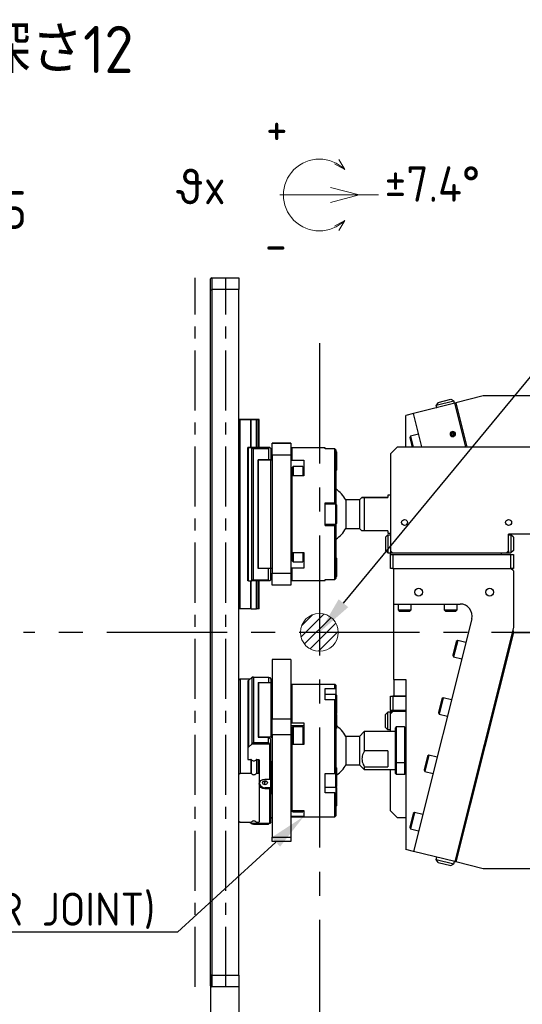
# Model space of a CAD drawing. Header units: millimetres. Extents: x 28 to 428, y 52 to 282.
# Tile 17 of 18: x 323 to 376, y 138 to 242. Entities that reach past the tile are written whole.
import ezdxf
from ezdxf import colors
from ezdxf.entities.mleader import LeaderData, LeaderLine
from ezdxf.math import Vec2, Vec3

# ---------------------------------------------------------------- set-up
doc = ezdxf.new("R2010")
doc.units = ezdxf.units.MM
doc.header["$PDSIZE"] = -1
doc.linetypes.add('CENTER', pattern=[10.16, 6.35, -1.27, 1.27, -1.27])
doc.linetypes.add('CENTERX2', pattern=[20.32, 12.7, -2.54, 2.54, -2.54])
doc.layers.add('AM_5', color=3, linetype='Continuous', lineweight=25)
doc.layers.add('SLD-0', color=7, linetype='Continuous')
doc.styles.add('ACISOTS', font='isocp.shx')
doc.styles.add('SLDTEXTSTYLE1', font='HGPGothicM.ttf', dxfattribs={"bigfont": 'bigfont'})
doc.styles.add('SLDTEXTSTYLE3', font='HGPGothicM.ttf')
doc.styles.get("Standard").update_dxf_attribs({"font": 'HGPGothicM.ttf'})
doc.dimstyles.new('ISO-25$0', dxfattribs={"dimtxt": 2.5, "dimasz": 2.5, "dimexe": 1.25, "dimexo": 0.625, "dimtad": 1, "dimlfac": 4, "dimtxsty": 'STANDARD', "dimcen": 2.5, "dimadec": 0, "dimazin": 0, "dimtfac": 1, "dimtmove": 0, "dimatfit": 3, "dimfxl": 1, "dimarcsym": 0})
doc.dimstyles.new('SLDDIMSTYLE1', dxfattribs={"dimtxt": 3.5, "dimasz": 3.5, "dimexe": 0, "dimexo": 0.0625, "dimgap": 0.875, "dimtad": 3, "dimdec": 3, "dimlfac": 4, "dimrnd": 1e-09, "dimzin": 12, "dimdsep": 46, "dimtxsty": 'SLDTEXTSTYLE3', "dimsah": 1, "dimcen": 0.09, "dimadec": 0, "dimazin": 3, "dimtfac": 1, "dimtdec": 3, "dimtmove": 0, "dimatfit": 0, "dimfxl": 1, "dimfrac": 2, "dimtolj": 1, "dimtzin": 12, "dimarcsym": 0})

# ---------------------------------------------------------------- blocks, each defined once
blk = doc.blocks.new('_D_6')
at = {"layer": 'Defpoints', "color": 0, "transparency": 16777216}
for p in [(342.85, 141.08), (345.85, 141.03), (342.85, 128.09)]:
    blk.add_point(p, dxfattribs=at)
at = {"layer": 'SLD-0', "color": 0, "lineweight": -2, "transparency": 16777216}
for p, q in [((342.85, 141.02), (342.85, 128.09)), ((345.85, 140.97), (345.85, 128.09)), ((339.35, 128.09), (329.86, 128.09)), ((345.85, 128.09), (342.85, 128.09)), ((349.35, 128.09), (352.85, 128.09))]:
    blk.add_line(p, q, dxfattribs=at)
at = {"layer": 'SLD-0', "color": 0, "transparency": 16777216}
for points in [[(339.35, 128.67), (339.35, 127.5), (342.85, 128.09)], [(349.35, 128.67), (349.35, 127.5), (345.85, 128.09)]]:
    blk.add_solid(points, dxfattribs=at)
at = {"layer": 'SLD-0', "color": 0, "transparency": 16777216, "insert": (332.85, 132.46), "char_height": 3.5, "attachment_point": 2, "style": 'SLDTEXTSTYLE3'}
blk.add_mtext('\\A1;12', dxfattribs=at)
blk = doc.blocks.new('SW_HATCH_9')
at = {"color": 0, "linetype": 'Continuous', "lineweight": 18}
for p, q in [((1.2, 0.08), (-1.21, -2.33)), ((0, 0), (-1.13, -1.13)), ((1.96, -0.28), (-0.85, -3.09)), ((2.48, -0.89), (-0.24, -3.61)), ((2.73, -1.76), (0.63, -3.86))]:
    blk.add_line(p, q, dxfattribs=at)
blk = doc.blocks.new('*D105')
at = {"layer": 'AM_5', "color": 0, "lineweight": -2, "transparency": 16777216}
for p, q in [((392.85, 140.03), (392.85, 115.8)), ((342.85, 138.9), (342.85, 115.8)), ((346.15, 116.8), (389.55, 116.8))]:
    blk.add_line(p, q, dxfattribs=at)
at = {"layer": 'AM_5', "color": 0, "transparency": 16777216}
for points in [[(346.15, 117.35), (346.15, 116.24), (342.85, 116.8)], [(389.55, 117.35), (389.55, 116.24), (392.85, 116.8)]]:
    blk.add_solid(points, dxfattribs=at)
at = {"layer": 'Defpoints', "color": 0, "transparency": 16777216}
for p in [(392.85, 141.03), (342.85, 139.9), (392.85, 116.8)]:
    blk.add_point(p, dxfattribs=at)
at = {"layer": 'AM_5', "color": 0, "transparency": 16777216, "insert": (370.51, 120.07), "char_height": 3.5, "attachment_point": 5}
blk.add_mtext('200{\\Fisocp,extfont|c128;（原点）}', dxfattribs=at)

msp = doc.modelspace()

# ---------------------------------------------------------------- linework, layer by layer
at = {"color": 0, "lineweight": 15}
for p, q in [((357.03491, 226.21961), (356.40991, 227.30214)), ((357.03491, 226.21961), (355.95238, 226.84461)), ((358.53869, 223.53588), (355.52017, 224.34469)), ((360.60119, 223.53588), (350.16369, 223.53588)), ((358.53869, 223.53588), (355.52017, 222.72707)), ((357.03491, 220.85216), (355.95238, 220.22716)), ((357.03491, 220.85216), (356.40991, 219.76962))]:
    msp.add_line(p, q, dxfattribs=at)
at = {"color": 7, "linetype": 'CENTER'}
for p, q in [((341.22619, 139.77791), (341.22619, 214.77791)), ((344.47619, 139.77791), (344.47619, 214.77791))]:
    msp.add_line(p, q, dxfattribs=at)
at = {"color": 7, "linetype": 'Continuous'}
for p, q in [((342.97619, 214.77791), (342.85119, 214.65291)), ((342.85119, 213.47614), (342.85119, 214.65291)), ((342.97619, 214.77791), (342.97619, 213.52791)), ((342.97619, 214.77791), (345.85119, 214.77791)), ((345.85119, 214.77791), (345.85119, 213.52791)), ((342.85119, 213.47614), (342.97619, 213.52791)), ((342.97619, 213.52791), (342.97619, 141.02791)), ((345.85119, 213.52791), (342.97619, 213.52791)), ((345.85119, 141.02791), (345.85119, 213.52791)), ((342.85119, 141.07969), (342.85119, 213.47614)), ((371.64855, 202.27791), (368.78406, 201.56179)), ((377.72619, 202.27791), (371.64855, 202.27791)), ((368.66369, 201.52791), (364.29805, 200.4365)), ((366.89229, 201.60424), (366.71039, 201.30107)), ((366.71039, 201.30107), (366.71395, 201.30196)), ((366.71128, 201.2975), (366.71039, 201.30107)), ((366.71128, 201.2975), (368.55455, 201.75832)), ((366.89318, 201.60067), (366.71128, 201.2975)), ((366.77191, 201.05497), (366.71128, 201.2975)), ((366.72251, 201.04641), (366.77102, 201.05853)), ((366.72251, 201.04641), (366.7234, 201.04284)), ((366.89229, 201.60424), (368.25049, 201.94379)), ((366.89318, 201.60067), (368.25138, 201.94022)), ((368.25049, 201.94379), (368.55366, 201.76189)), ((368.25138, 201.94022), (368.55455, 201.75832)), ((368.55009, 201.76099), (368.55366, 201.76189)), ((368.55455, 201.75832), (368.55366, 201.76189)), ((368.61518, 201.51579), (368.55455, 201.75832)), ((368.61429, 201.51935), (368.6628, 201.53148)), ((368.6628, 201.53148), (368.78406, 201.56179)), ((368.6628, 201.53148), (368.66369, 201.52791)), ((369.81994, 196.90291), (368.66369, 201.52791)), ((368.78406, 201.56179), (369.94878, 196.90291)), ((364.29805, 200.4365), (363.47619, 200.23104)), ((363.47619, 196.90291), (363.47619, 200.23104)), ((365.18144, 196.90291), (364.29805, 200.4365)), ((345.97619, 199.77791), (345.85119, 199.77791)), ((345.85119, 199.77791), (345.97619, 199.77791)), ((347.12308, 199.77791), (345.97619, 199.77791)), ((345.97619, 199.77791), (347.12308, 199.77791)), ((345.97619, 179.77791), (345.97619, 199.77791)), ((347.15555, 199.77791), (347.12308, 199.77791)), ((347.12308, 199.77791), (347.15555, 199.77791)), ((347.12308, 196.84041), (347.12308, 199.77791)), ((347.15555, 199.77791), (347.69682, 199.77791)), ((347.69682, 199.77791), (347.15555, 199.77791)), ((347.15555, 196.84041), (347.15555, 199.77791)), ((347.72929, 199.77791), (347.69682, 199.77791)), ((347.69682, 199.77791), (347.72929, 199.77791)), ((347.69682, 196.84041), (347.69682, 199.77791)), ((347.90119, 199.77791), (347.72929, 199.77791)), ((347.72929, 199.77791), (347.90119, 199.77791)), ((347.72929, 196.84041), (347.72929, 199.77791)), ((347.90119, 199.77791), (347.97619, 199.77791)), ((347.97619, 199.77791), (347.90119, 199.77791)), ((347.90119, 196.84041), (347.90119, 199.77791)), ((347.97619, 199.77791), (347.97619, 199.77791)), ((347.97619, 196.84041), (347.97619, 199.77791)), ((363.99488, 198.04146), (363.90393, 197.88988)), ((363.90393, 197.88988), (364.08583, 197.16227)), ((364.84375, 198.25368), (363.99488, 198.04146)), ((363.99488, 198.04146), (364.2071, 197.19259)), ((368.45147, 198.44132), (368.45147, 198.41618)), ((368.45147, 198.41618), (368.45147, 198.25368)), ((368.45147, 198.25368), (368.45147, 198.09118)), ((346.84941, 196.84041), (346.77619, 196.84041)), ((346.77619, 196.84041), (346.77619, 196.84041)), ((347.12308, 196.84041), (346.77619, 196.84041)), ((346.77619, 182.71541), (346.77619, 196.84041)), ((346.84941, 182.71541), (346.84941, 196.84041)), ((346.84941, 196.84041), (347.20119, 196.84041)), ((347.15555, 196.84041), (347.12308, 196.84041)), ((347.15555, 196.84041), (347.69682, 196.84041)), ((347.22796, 196.81364), (347.20119, 196.84041)), ((349.07619, 196.84041), (347.20119, 196.84041)), ((347.72929, 196.84041), (347.69682, 196.84041)), ((347.90119, 196.84041), (347.72929, 196.84041)), ((347.97619, 196.84041), (347.90119, 196.84041)), ((349.07619, 196.84041), (347.97619, 196.84041)), ((348.60119, 196.84041), (349.10119, 196.84041)), ((349.10119, 196.84041), (348.60119, 196.84041)), ((349.07619, 196.84041), (348.97619, 196.74041)), ((349.10119, 196.84041), (349.07619, 196.84041)), ((349.07619, 196.84041), (349.10119, 196.84041)), ((349.22619, 196.71541), (349.10119, 196.84041)), ((349.10119, 196.84041), (349.10119, 196.84041)), ((349.10119, 196.84041), (349.10119, 196.84041)), ((349.10119, 196.84041), (349.22619, 196.71541)), ((349.35119, 196.02791), (349.35119, 197.27791)), ((349.35119, 197.27791), (351.35119, 197.27791)), ((351.35119, 197.27791), (349.35119, 197.27791)), ((349.35119, 197.27791), (349.35119, 197.27791)), ((351.35119, 197.27791), (351.35119, 196.02791)), ((351.35119, 197.27791), (351.35119, 197.27791)), ((362.60119, 196.90291), (361.85119, 196.15291)), ((362.60119, 196.90291), (385.35119, 196.90291)), ((364.08583, 197.16227), (364.15067, 196.90291)), ((364.2071, 197.19259), (364.27951, 196.90291)), ((347.22796, 182.74219), (347.22796, 196.81364)), ((347.40474, 196.74041), (348.97619, 196.74041)), ((347.40474, 182.81541), (347.40474, 196.74041)), ((348.97619, 196.74041), (348.97619, 195.51541)), ((349.22619, 196.71541), (349.22619, 195.51541)), ((349.22619, 196.71541), (349.22619, 196.71541)), ((351.35119, 196.02791), (349.35119, 196.02791)), ((349.35119, 196.02791), (349.35119, 183.52791)), ((351.45119, 196.77791), (351.35119, 196.67791)), ((351.35119, 196.02791), (351.35119, 183.52791)), ((354.95119, 196.77791), (351.45119, 196.77791)), ((351.45119, 196.77791), (351.45119, 195.49561)), ((354.95119, 196.67645), (354.95119, 196.77791)), ((356.00119, 196.67645), (354.95119, 196.67645)), ((356.00119, 190.96541), (356.00119, 196.67645)), ((356.00119, 196.67645), (356.10119, 196.57496)), ((356.10119, 196.57496), (356.10119, 190.96541)), ((356.20119, 196.34041), (356.10119, 196.44041)), ((356.20119, 194.46541), (356.20119, 196.34041)), ((361.85119, 196.15291), (361.85119, 185.90291)), ((347.92619, 195.51541), (347.89619, 195.51541)), ((348.97619, 195.51541), (347.89619, 195.51541)), ((347.89619, 184.04041), (347.89619, 195.51541)), ((349.22619, 195.51541), (347.92619, 195.51541)), ((347.92619, 184.04041), (347.92619, 195.51541)), ((347.97619, 195.51541), (349.22619, 195.51541)), ((349.22619, 195.51541), (348.97619, 195.51541)), ((349.22619, 195.51541), (349.22619, 195.51541)), ((349.22619, 195.51541), (349.35119, 195.51541)), ((349.35119, 195.51541), (349.22619, 195.51541)), ((349.22619, 184.04041), (349.22619, 195.51541)), ((349.27619, 195.51541), (349.35119, 195.51541)), ((349.27619, 195.51541), (349.27619, 195.51541)), ((349.35119, 195.51541), (349.27619, 195.51541)), ((351.45119, 195.49561), (351.35119, 195.42384)), ((351.45119, 195.49561), (352.70119, 195.49561)), ((351.57619, 194.81789), (351.45119, 194.69289)), ((352.60119, 194.81789), (351.57619, 194.81789)), ((351.57619, 194.81789), (351.57619, 193.81623)), ((352.60119, 194.81789), (352.60119, 193.81623)), ((352.70119, 195.49561), (352.70119, 193.81623)), ((351.45119, 194.59508), (351.35119, 194.59508)), ((351.35119, 193.74446), (351.45119, 193.81623)), ((351.45119, 194.69289), (351.45119, 193.81623)), ((351.45119, 193.81623), (351.45119, 185.7396)), ((352.70119, 193.81623), (351.45119, 193.81623)), ((352.70119, 194.59508), (352.60119, 194.59508)), ((352.70119, 194.38039), (352.60119, 194.38039)), ((356.10119, 194.36541), (356.20119, 194.46541)), ((361.85119, 191.77791), (361.60118, 191.77791)), ((361.60118, 191.77791), (361.60118, 191.52791)), ((354.95119, 190.96541), (356.00119, 190.96541)), ((354.95119, 188.59041), (354.95119, 190.96541)), ((354.95119, 190.96541), (356.10119, 190.96541)), ((356.07619, 190.84041), (354.95119, 190.84041)), ((356.10119, 190.96541), (356.00119, 190.96541)), ((356.20119, 190.71541), (356.07619, 190.84041)), ((356.07619, 188.71541), (356.07619, 190.84041)), ((356.10119, 190.96541), (356.10119, 190.81541)), ((356.20119, 188.84041), (356.20119, 190.71541)), ((358.60118, 191.27791), (357.14951, 191.27791)), ((357.14951, 191.27791), (357.14951, 188.27791)), ((358.85118, 191.52791), (358.60118, 191.27791)), ((358.60118, 191.27791), (358.60118, 188.27791)), ((361.60118, 191.52791), (359.10118, 191.52791)), ((359.10118, 191.52791), (359.10118, 188.02791)), ((359.10118, 191.52791), (361.60118, 191.52791)), ((354.95119, 188.71541), (356.07619, 188.71541)), ((356.00119, 188.59041), (354.95119, 188.59041)), ((354.95119, 188.59041), (356.10119, 188.59041)), ((354.95119, 188.59041), (354.95119, 188.59041)), ((356.00119, 182.87937), (356.00119, 188.59041)), ((356.00119, 188.59041), (356.10119, 188.59041)), ((356.07619, 188.71541), (356.20119, 188.84041)), ((356.10119, 188.74041), (356.10119, 188.59041)), ((356.10119, 188.59041), (356.10119, 182.98087)), ((356.10119, 188.59041), (356.10119, 188.59041)), ((357.14951, 188.27791), (358.60118, 188.27791)), ((358.60118, 188.27791), (358.85118, 188.02791)), ((361.60118, 188.02791), (359.10118, 188.02791)), ((361.35119, 187.35291), (361.60119, 187.60291)), ((361.60118, 188.02791), (361.60118, 187.77791)), ((361.60118, 187.77791), (361.85119, 187.77791)), ((361.60119, 187.60291), (361.60119, 185.70291)), ((361.60119, 187.60291), (361.85119, 187.60291)), ((385.35119, 187.65291), (374.35119, 187.65291)), ((374.35119, 185.90291), (374.35119, 187.65291)), ((374.35119, 187.60291), (374.60119, 187.60291)), ((374.60119, 187.60291), (374.60119, 185.70291)), ((374.85119, 187.35291), (374.60119, 187.60291)), ((361.35119, 187.35291), (361.35119, 185.95291)), ((374.85119, 187.35291), (374.85119, 185.95291)), ((351.45119, 185.7396), (351.35119, 185.81136)), ((351.45119, 185.7396), (352.70119, 185.7396)), ((351.45119, 185.7396), (351.45119, 184.86294)), ((351.57619, 185.7396), (351.57619, 184.73794)), ((352.60119, 185.7396), (352.60119, 184.73794)), ((352.70119, 185.7396), (352.70119, 184.06022)), ((361.35119, 185.95291), (361.60119, 185.70291)), ((361.60119, 185.70291), (361.85119, 185.70291)), ((361.85119, 185.90291), (361.85119, 185.77791)), ((361.85119, 185.90291), (362.10119, 185.65291)), ((361.97619, 185.77791), (361.85119, 185.77791)), ((361.85119, 185.77791), (361.85119, 185.65291)), ((362.10119, 185.65291), (361.85119, 185.65291)), ((361.85119, 185.52791), (361.85119, 185.65291)), ((361.85119, 184.02791), (361.85119, 185.52791)), ((361.85119, 185.52791), (362.10119, 185.52791)), ((374.10119, 185.65291), (362.10119, 185.65291)), ((362.10119, 185.52791), (362.10119, 184.02791)), ((362.10119, 185.52791), (374.60119, 185.52791)), ((373.60119, 185.52791), (373.60119, 185.65291)), ((374.10119, 185.65291), (374.35119, 185.90291)), ((374.35119, 185.65291), (374.10119, 185.65291)), ((374.35119, 185.77791), (374.22619, 185.77791)), ((374.35119, 185.90291), (374.35119, 185.77791)), ((374.35119, 185.77791), (374.35119, 185.65291)), ((374.35119, 185.70291), (374.60119, 185.70291)), ((374.85119, 185.95291), (374.60119, 185.70291)), ((374.60119, 184.02791), (374.60119, 185.52791)), ((374.60119, 185.52791), (374.85119, 185.52791)), ((374.85119, 185.52791), (374.85119, 184.02791)), ((351.45119, 184.96075), (351.35119, 184.96075)), ((351.45119, 184.86294), (351.57619, 184.73794)), ((351.57619, 184.73794), (352.60119, 184.73794)), ((352.60119, 185.17544), (352.70119, 185.17544)), ((352.70119, 184.96075), (352.60119, 184.96075)), ((356.20119, 185.09041), (356.10119, 185.19041)), ((356.20119, 183.21541), (356.20119, 185.09041)), ((347.92619, 184.04041), (347.89619, 184.04041)), ((349.22619, 184.04041), (347.92619, 184.04041)), ((348.97619, 182.81541), (348.97619, 184.04041)), ((349.35119, 184.04041), (349.22619, 184.04041)), ((349.22619, 182.84041), (349.22619, 184.04041)), ((349.35119, 183.52791), (351.35119, 183.52791)), ((349.35119, 182.27791), (349.35119, 183.52791)), ((351.35119, 184.13199), (351.45119, 184.06022)), ((351.35119, 183.52791), (351.35119, 182.27791)), ((351.45119, 184.06022), (351.45119, 182.77791)), ((352.70119, 184.06022), (351.45119, 184.06022)), ((362.10119, 184.02791), (361.85119, 184.02791)), ((362.10119, 184.02791), (374.60119, 184.02791)), ((362.22619, 180.27791), (362.22619, 184.02791)), ((362.22619, 184.02791), (374.60119, 184.02791)), ((374.85119, 184.02791), (374.60119, 184.02791)), ((374.85119, 183.77791), (374.60119, 184.02791)), ((374.85119, 183.77791), (374.85119, 177.77791)), ((346.84941, 182.71541), (346.77619, 182.71541)), ((346.84941, 182.71541), (347.20119, 182.71541)), ((347.12308, 179.77791), (347.12308, 182.71541)), ((347.15555, 179.77791), (347.15555, 182.71541)), ((347.20119, 182.71541), (347.22796, 182.74219)), ((349.07619, 182.71541), (347.20119, 182.71541)), ((348.97619, 182.81541), (347.40474, 182.81541)), ((347.69682, 179.77791), (347.69682, 182.71541)), ((347.72929, 179.77791), (347.72929, 182.71541)), ((347.90119, 179.77791), (347.90119, 182.71541)), ((347.97619, 179.77791), (347.97619, 182.71541)), ((349.07619, 182.71541), (348.97619, 182.81541)), ((349.10119, 182.71541), (349.07619, 182.71541)), ((349.22619, 182.84041), (349.10119, 182.71541)), ((351.35119, 182.27791), (349.35119, 182.27791)), ((351.35119, 182.87791), (351.45119, 182.77791)), ((351.45119, 182.77791), (354.95119, 182.77791)), ((354.95119, 182.87937), (356.00119, 182.87937)), ((354.95119, 182.77791), (354.95119, 182.87937)), ((356.10119, 182.98087), (356.00119, 182.87937)), ((356.10119, 183.11541), (356.20119, 183.21541)), ((362.22619, 180.27791), (369.23672, 180.27791)), ((362.22619, 172.27791), (362.22619, 180.27791)), ((362.66369, 180.27791), (362.66369, 179.65291)), ((364.03869, 179.65291), (364.03869, 180.27791)), ((367.53869, 180.27791), (367.53869, 179.65291)), ((368.91369, 179.65291), (368.91369, 180.27791)), ((345.97619, 179.77791), (345.85119, 179.77791)), ((347.12308, 179.77791), (345.97619, 179.77791)), ((347.15555, 179.77791), (347.12308, 179.77791)), ((347.15555, 179.77791), (347.69682, 179.77791)), ((347.72929, 179.77791), (347.69682, 179.77791)), ((347.90119, 179.77791), (347.72929, 179.77791)), ((347.97619, 179.77791), (347.90119, 179.77791)), ((362.66369, 179.65291), (362.78869, 179.52791)), ((362.66369, 179.65291), (364.03869, 179.65291)), ((362.78869, 179.52791), (363.91369, 179.52791)), ((363.91369, 179.52791), (364.03869, 179.65291)), ((367.53869, 179.65291), (367.66369, 179.52791)), ((367.53869, 179.65291), (368.91369, 179.65291)), ((367.66369, 179.52791), (368.78869, 179.52791)), ((368.78869, 179.52791), (368.91369, 179.65291)), ((370.4494, 178.72474), (364.29805, 154.11932)), ((374.85119, 177.77791), (368.66369, 153.02791)), ((374.85503, 177.27791), (368.78406, 152.99403)), ((374.72619, 177.27791), (374.85503, 177.27791)), ((374.79061, 177.53561), (374.85503, 177.27791)), ((374.85503, 177.27791), (387.85119, 177.27791)), ((368.81527, 176.31133), (368.45147, 174.85612)), ((368.96686, 176.40228), (368.54242, 174.70453)), ((368.96686, 176.40228), (368.81527, 176.31133)), ((369.81573, 176.19007), (368.96686, 176.40228)), ((351.35119, 174.3981), (349.35119, 174.3981)), ((349.35119, 174.3981), (349.35119, 168.1481)), ((351.35119, 174.3981), (351.35119, 168.1481)), ((368.45147, 174.85612), (368.54242, 174.70453)), ((368.54242, 174.70453), (369.39129, 174.49232)), ((345.85119, 172.26774), (345.97619, 172.37599)), ((345.97619, 172.37599), (345.97619, 162.37599)), ((345.97619, 172.37599), (347.04715, 172.37599)), ((346.77619, 172.05165), (346.77619, 164.98914)), ((347.20119, 172.50939), (346.84941, 172.20474)), ((346.84941, 172.20474), (346.84941, 165.14224)), ((347.22796, 172.51919), (347.20119, 172.50939)), ((347.22796, 172.51919), (347.22796, 165.48346)), ((347.40474, 172.54599), (347.40474, 165.58349)), ((347.40474, 172.54599), (348.97619, 172.54599)), ((347.89619, 171.93349), (347.92619, 171.97679)), ((347.89619, 171.93349), (347.89619, 166.19599)), ((347.92619, 171.97679), (347.92619, 166.23929)), ((347.92619, 171.97679), (349.22619, 171.97679)), ((348.97619, 172.54599), (348.97619, 171.97679)), ((348.97619, 172.54599), (349.07619, 172.50939)), ((349.07619, 172.50939), (349.10119, 172.48774)), ((349.10119, 172.48774), (349.22619, 172.31698)), ((349.22619, 172.31698), (349.22619, 171.97679)), ((349.22619, 171.97679), (349.22619, 166.23929)), ((349.22619, 171.97679), (349.35119, 171.86854)), ((362.22619, 172.27791), (363.47619, 172.27791)), ((362.22619, 172.27791), (362.22619, 170.52791)), ((363.47619, 172.27791), (363.47619, 154.32479)), ((351.45119, 171.77791), (351.35119, 171.67791)), ((356.00119, 171.77791), (351.45119, 171.77791)), ((354.95119, 170.15847), (354.95119, 171.34597)), ((354.95119, 171.34597), (356.00119, 171.34597)), ((356.10119, 171.67791), (356.00119, 171.77791)), ((356.00119, 171.34597), (356.00119, 171.77791)), ((356.10119, 171.25808), (356.00119, 171.34597)), ((356.10119, 171.67791), (356.10119, 171.25808)), ((356.10119, 171.25808), (356.10119, 170.68681)), ((356.07619, 170.71181), (354.95119, 170.71181)), ((356.00119, 170.15847), (354.95119, 170.15847)), ((356.00119, 162.35705), (356.00119, 170.15847)), ((356.00119, 170.15847), (356.10119, 170.07058)), ((356.20119, 170.58681), (356.07619, 170.71181)), ((356.07619, 170.10174), (356.07619, 170.71181)), ((356.10119, 170.07058), (356.10119, 162.40779)), ((356.20119, 169.18056), (356.20119, 170.58681)), ((361.85119, 169.02791), (361.85119, 170.52791)), ((361.85119, 170.52791), (362.10119, 170.52791)), ((362.10119, 170.52791), (362.10119, 169.02791)), ((363.47619, 170.52791), (362.10119, 170.52791)), ((362.22619, 170.52791), (363.47619, 170.52791)), ((367.29942, 170.24794), (366.93562, 168.79273)), ((367.45101, 170.33889), (367.02657, 168.64114)), ((367.45101, 170.33889), (367.29942, 170.24794)), ((368.29988, 170.12667), (367.45101, 170.33889)), ((356.10119, 168.61181), (356.20119, 168.71181)), ((356.20119, 168.71181), (356.20119, 169.18056)), ((361.35119, 168.60291), (361.60119, 168.85291)), ((361.60119, 166.95291), (361.60119, 168.85291)), ((361.85119, 168.85291), (361.60119, 168.85291)), ((362.10119, 169.02791), (361.85119, 169.02791)), ((361.85119, 169.02791), (361.85119, 168.90291)), ((361.85119, 168.77791), (361.85119, 168.90291)), ((361.85119, 168.90291), (362.10119, 168.90291)), ((362.10119, 168.90291), (361.85119, 168.65291)), ((361.85119, 168.65291), (361.85119, 168.77791)), ((361.85119, 168.77791), (361.97619, 168.77791)), ((363.47619, 169.02791), (362.10119, 169.02791)), ((363.47619, 168.90291), (362.10119, 168.90291)), ((366.93562, 168.79273), (367.02657, 168.64114)), ((349.35119, 166.44057), (349.35119, 168.1481)), ((349.35119, 168.1481), (351.35119, 168.1481)), ((351.35119, 168.1481), (351.35119, 166.44057)), ((351.45119, 167.71042), (351.35119, 167.68415)), ((351.45119, 167.71042), (352.70119, 167.71042)), ((352.70119, 167.71042), (352.70119, 165.41635)), ((356.20119, 168.52791), (356.10924, 168.61986)), ((356.20119, 167.12166), (356.20119, 168.52791)), ((361.35119, 167.20291), (361.35119, 168.60291)), ((361.85119, 166.77791), (361.85119, 168.65291)), ((367.02657, 168.64114), (367.87545, 168.42893)), ((352.70119, 167.38081), (351.35119, 167.38081)), ((351.57619, 167.29627), (351.45119, 167.17127)), ((351.45119, 167.17127), (351.45119, 165.41635)), ((352.60119, 167.29627), (351.57619, 167.29627)), ((351.57619, 167.29627), (351.57619, 165.41635)), ((352.60119, 167.29627), (352.60119, 165.41635)), ((352.70119, 166.85877), (352.60119, 166.85877)), ((359.10119, 166.77791), (358.60119, 166.27791)), ((362.35119, 166.77791), (359.10119, 166.77791)), ((359.10119, 166.77791), (359.10119, 164.74144)), ((361.35119, 167.20291), (361.60119, 166.95291)), ((361.85119, 166.95291), (361.60119, 166.95291)), ((362.47619, 167.27791), (362.35119, 167.15291)), ((362.35119, 167.15291), (362.35119, 163.58411)), ((363.35119, 167.27791), (362.47619, 167.27791)), ((362.47619, 167.27791), (362.47619, 163.52128)), ((363.47619, 167.15291), (363.35119, 167.27791)), ((363.35119, 167.27791), (363.35119, 163.52128)), ((348.97619, 165.58349), (347.40474, 165.58349)), ((347.89619, 166.19599), (347.92619, 166.23929)), ((347.89619, 166.19599), (348.97619, 166.19599)), ((347.92619, 166.23929), (349.22619, 166.23929)), ((348.97619, 166.19599), (349.22619, 165.97948)), ((348.97619, 165.58349), (348.97619, 166.19599)), ((348.97619, 165.58349), (349.07619, 165.44689)), ((349.22619, 166.23929), (349.35119, 166.13104)), ((349.22619, 165.37948), (349.22619, 165.97948)), ((351.35119, 166.44057), (349.35119, 166.44057)), ((349.35119, 166.44057), (349.35119, 155.61525)), ((351.35119, 166.44057), (351.35119, 155.61525)), ((352.60119, 165.60877), (352.70119, 165.60877)), ((358.60119, 166.27791), (357.14951, 166.27791)), ((357.14951, 166.27791), (357.14951, 163.27791)), ((358.60119, 166.27791), (358.60119, 163.27791)), ((346.77619, 164.98914), (346.77619, 163.84474)), ((347.20119, 165.44689), (346.84941, 165.14224)), ((347.20119, 165.44689), (347.22796, 165.48346)), ((349.07619, 165.44689), (347.20119, 165.44689)), ((349.07619, 165.44689), (349.10119, 165.42523)), ((349.10119, 165.42523), (349.22619, 165.37948)), ((349.10119, 161.76628), (349.10119, 165.42523)), ((349.22619, 161.82878), (349.22619, 165.37948)), ((351.35119, 165.39008), (351.45119, 165.41635)), ((351.45119, 165.41635), (351.45119, 158.42178)), ((352.70119, 165.41635), (351.45119, 165.41635)), ((361.60119, 164.74144), (359.10119, 164.74144)), ((361.60119, 164.74144), (361.60119, 163.06439)), ((346.77619, 163.84474), (347.12308, 163.84474)), ((347.12308, 163.84474), (347.12308, 162.37599)), ((347.15555, 163.8285), (347.15555, 162.35975)), ((347.69682, 163.8285), (347.69682, 162.35975)), ((347.72929, 163.84474), (347.90119, 163.84474)), ((347.72929, 163.84474), (347.72929, 162.37599)), ((347.90119, 163.84474), (347.97619, 163.77979)), ((347.90119, 163.84474), (347.90119, 162.37599)), ((347.97619, 163.77979), (347.97619, 163.77478)), ((347.97619, 163.77979), (347.97619, 162.31104)), ((349.27619, 163.53296), (349.27619, 160.28537)), ((362.35119, 163.58411), (362.47619, 163.52128)), ((362.35119, 163.58411), (362.35119, 162.40291)), ((362.47619, 163.52128), (363.35119, 163.52128)), ((362.47619, 163.52128), (362.47619, 162.27791)), ((363.47619, 163.58411), (363.35119, 163.52128)), ((363.35119, 163.52128), (363.35119, 162.27791)), ((365.78358, 164.18455), (365.41977, 162.72934)), ((365.93516, 164.2755), (365.51072, 162.57775)), ((365.93516, 164.2755), (365.78358, 164.18455)), ((366.78404, 164.06328), (365.93516, 164.2755)), ((356.20119, 162.90291), (356.10119, 163.00291)), ((356.20119, 161.49666), (356.20119, 162.90291)), ((357.14951, 163.27791), (358.60119, 163.27791)), ((358.60119, 163.27791), (359.10119, 162.77791)), ((359.10119, 163.06439), (359.10119, 162.77791)), ((359.10119, 163.06439), (361.60119, 163.06439)), ((359.10119, 162.77791), (362.35119, 162.77791)), ((361.85119, 158.40291), (361.85119, 162.77791)), ((365.41977, 162.72934), (365.51072, 162.57775)), ((365.51072, 162.57775), (366.3596, 162.36553)), ((345.85119, 162.26774), (345.97619, 162.37599)), ((345.97619, 162.37599), (347.12308, 162.37599)), ((347.72929, 162.37599), (347.90119, 162.37599)), ((347.90119, 162.37599), (347.97619, 162.31104)), ((347.97619, 162.31104), (347.97619, 157.24479)), ((348.60119, 161.76628), (349.10119, 161.76628)), ((348.60119, 161.15516), (348.60119, 161.46766)), ((349.22619, 161.82878), (349.10119, 161.76628)), ((349.22619, 160.85205), (349.22619, 161.82878)), ((354.95119, 162.35705), (356.00119, 162.35705)), ((354.95119, 160.30024), (354.95119, 162.35705)), ((356.10119, 162.40779), (356.00119, 162.35705)), ((356.07619, 161.43416), (356.07619, 162.4039)), ((356.07619, 160.90291), (356.07619, 161.43416)), ((356.20119, 161.02791), (356.20119, 161.49666)), ((362.35119, 162.40291), (362.47619, 162.27791)), ((362.47619, 162.27791), (363.35119, 162.27791)), ((363.35119, 162.27791), (363.47619, 162.40291)), ((348.60119, 160.85205), (348.60119, 160.72705)), ((349.22619, 160.85205), (348.60119, 160.85205)), ((349.10119, 160.72705), (348.60119, 160.72705)), ((349.10119, 160.72705), (349.22619, 160.78955)), ((349.10119, 157.06809), (349.10119, 160.72705)), ((349.22619, 160.85205), (349.22619, 160.78955)), ((349.22619, 157.23884), (349.22619, 160.78955)), ((354.95119, 160.90291), (356.07619, 160.90291)), ((356.07619, 160.90291), (356.20119, 161.02791)), ((356.10119, 160.92791), (356.10119, 160.35098)), ((356.20119, 160.84402), (356.10924, 160.93597)), ((356.20119, 159.43777), (356.20119, 160.84402)), ((356.00119, 160.30024), (354.95119, 160.30024)), ((356.00119, 160.30024), (356.10119, 160.35098)), ((356.00119, 157.77791), (356.00119, 160.30024)), ((356.10119, 160.35098), (356.10119, 157.87791)), ((356.20119, 158.96902), (356.20119, 159.43777)), ((351.45119, 158.42178), (351.35119, 158.51982)), ((351.45119, 158.42178), (352.70119, 158.42178)), ((351.45119, 158.42178), (351.45119, 158.40708)), ((351.45119, 158.40708), (351.57619, 158.28208)), ((351.57619, 158.42178), (351.57619, 158.28208)), ((352.60119, 158.42178), (352.60119, 158.28208)), ((352.70119, 158.42178), (352.70119, 157.80709)), ((356.10119, 158.86902), (356.20119, 158.96902)), ((361.85119, 158.40291), (362.60119, 157.65291)), ((345.97619, 157.17984), (345.85119, 157.28809)), ((349.35119, 157.68729), (349.22619, 157.57904)), ((351.35119, 157.90512), (351.45119, 157.80709)), ((351.35119, 157.87791), (351.45119, 157.77791)), ((351.45119, 157.80709), (351.45119, 157.77791)), ((352.70119, 157.80709), (351.45119, 157.80709)), ((351.45119, 157.77791), (356.00119, 157.77791)), ((351.57619, 158.28208), (352.60119, 158.28208)), ((356.00119, 157.77791), (356.10119, 157.87791)), ((363.47619, 157.65291), (362.60119, 157.65291)), ((364.26773, 158.12116), (363.90393, 156.66595)), ((364.41931, 158.21211), (363.99488, 156.51436)), ((364.41931, 158.21211), (364.26773, 158.12116)), ((365.26819, 157.99989), (364.41931, 158.21211)), ((347.12308, 157.17984), (345.97619, 157.17984)), ((347.04715, 157.17984), (347.20119, 157.04644)), ((349.07619, 157.04644), (347.20119, 157.04644)), ((347.22796, 157.03664), (347.20119, 157.04644)), ((347.40474, 157.00984), (348.97619, 157.00984)), ((347.90119, 157.17984), (347.72929, 157.17984)), ((347.97619, 157.24479), (347.90119, 157.17984)), ((349.07619, 157.04644), (348.97619, 157.00984)), ((349.10119, 157.06809), (349.07619, 157.04644)), ((349.22619, 157.23884), (349.10119, 157.06809)), ((363.90393, 156.66595), (363.99488, 156.51436)), ((363.99488, 156.51436), (364.84375, 156.30214)), ((349.35119, 155.61525), (351.35119, 155.61525)), ((349.35119, 155.15772), (349.35119, 155.61525)), ((351.35119, 155.61525), (351.35119, 155.15772)), ((351.35119, 155.15772), (349.35119, 155.15772)), ((364.29805, 154.11932), (363.47619, 154.32479)), ((368.66369, 153.02791), (364.29805, 154.11932)), ((366.71039, 153.25476), (366.71128, 153.25832)), ((366.71039, 153.25476), (366.71395, 153.25387)), ((366.89229, 152.95159), (366.71039, 153.25476)), ((366.71128, 153.25832), (366.77191, 153.50086)), ((366.71128, 153.25832), (368.55455, 152.7975)), ((366.89318, 152.95515), (366.71128, 153.25832)), ((366.7234, 153.51298), (366.72251, 153.50942)), ((366.72251, 153.50942), (366.77102, 153.49729)), ((366.89229, 152.95159), (368.25049, 152.61204)), ((366.89318, 152.95515), (368.25138, 152.6156)), ((368.25049, 152.61204), (368.55366, 152.79394)), ((368.25138, 152.6156), (368.55455, 152.7975)), ((368.55009, 152.79483), (368.55366, 152.79394)), ((368.55366, 152.79394), (368.55455, 152.7975)), ((368.55455, 152.7975), (368.61518, 153.04004)), ((368.61429, 153.03648), (368.6628, 153.02435)), ((368.66369, 153.02791), (368.6628, 153.02435)), ((368.78406, 152.99403), (368.6628, 153.02435)), ((371.64855, 152.27791), (368.78406, 152.99403)), ((387.85119, 152.27791), (371.64855, 152.27791)), ((342.85119, 139.90291), (342.85119, 141.07969)), ((342.85119, 141.07969), (342.97619, 141.02791)), ((342.97619, 141.02791), (342.97619, 139.77791)), ((342.97619, 141.02791), (345.85119, 141.02791)), ((345.85119, 141.02791), (345.85119, 139.77791)), ((342.85119, 139.90291), (342.97619, 139.77791)), ((345.85119, 139.77791), (342.97619, 139.77791))]:
    msp.add_line(p, q, dxfattribs=at)
at = {"color": 7, "linetype": 'Continuous', "flags": 128}
for points in [[(348.60119, 196.84041), (348.37158, 196.84041), (348.17692, 196.84041), (348.04686, 196.84041), (348.00119, 196.84041), (348.04686, 196.84041), (348.17692, 196.84041), (348.37158, 196.84041), (348.60119, 196.84041)], [(351.45119, 171.77791), (351.45119, 171.77441), (351.45119, 171.69438), (351.45119, 171.50987), (351.45119, 171.22367), (351.45119, 170.84009), (351.45119, 170.36493), (351.45119, 169.80538), (351.45119, 169.16987), (351.45119, 168.46802), (351.45119, 167.71042)], [(348.60119, 160.72705), (348.37158, 160.7666), (348.17692, 160.87924), (348.04686, 161.04781), (348.00119, 161.24666), (348.04686, 161.44551), (348.17692, 161.61409), (348.37158, 161.72672), (348.60119, 161.76628)], [(348.60119, 161.15516), (348.50552, 161.17164), (348.42441, 161.21857), (348.37022, 161.28881), (348.35119, 161.37166), (348.37022, 161.45452), (348.42441, 161.52476), (348.50552, 161.57169), (348.60119, 161.58817)], [(348.60119, 161.46766), (348.50552, 161.48414), (348.42813, 161.52791)], [(348.60119, 161.58817), (348.69686, 161.57169), (348.77796, 161.52476), (348.83216, 161.45452), (348.85119, 161.37166), (348.83216, 161.28881), (348.77796, 161.21857), (348.69686, 161.17164), (348.60119, 161.15516)], [(348.77424, 161.52791), (348.69686, 161.48414), (348.60119, 161.46766)]]:
    msp.add_lwpolyline(points, dxfattribs=at)
at = {"color": 7, "linetype": 'Continuous'}
for centre, radius in [((368.45147, 198.25368), 0.25625), ((363.35119, 188.90291), 0.3125), ((374.35119, 188.90291), 0.3125), ((364.85119, 181.52791), 0.4125), ((372.35119, 181.52791), 0.4125)]:
    msp.add_circle(centre, radius, dxfattribs=at)
at = {"color": 0, "linetype": 'Continuous', "lineweight": 15}
msp.add_circle((354.35119, 177.27791), 2, dxfattribs=at)
at = {"color": 0, "lineweight": 15}
msp.add_arc((354.35119, 223.53588), 3.79536, 45, 315, dxfattribs=at)
at = {"color": 7, "linetype": 'Continuous'}
for centre, radius, start, end in [((368.45147, 198.25368), 0.27083, 90, 270), ((368.45147, 198.25368), 0.18764, 120, 180), ((368.45147, 198.25368), 0.18764, 180, 240), ((368.45147, 198.25368), 0.18764, 90, 120), ((368.45147, 198.25368), 0.18764, 240, 300), ((368.45147, 198.25368), 0.27083, 270, 90), ((368.45147, 198.25368), 0.18764, 60, 90), ((368.45147, 198.25368), 0.18764, 0, 60), ((368.45147, 198.25368), 0.18764, 300, 0), ((354.35118, 189.77791), 3.175, 28.1928606, 56.5518713), ((354.35118, 189.77791), 3.175, 303.4481452, 331.8071394), ((369.23672, 179.02791), 1.25, 345.96376, 90), ((346.97936, 172.04853), 0.2032, 129.7564614, 179.1206436), ((354.35119, 164.77791), 3.175, 28.1928606, 56.551903), ((346.97936, 164.98603), 0.2032, 129.7564614, 179.1206436), ((347.12396, 163.80591), 0.03884, 35.5648744, 91.3050279), ((347.42619, 164.02745), 0.33589, 216.3201287, 323.6798718), ((347.72841, 163.80591), 0.03884, 88.6949727, 144.4351259), ((349.38516, 163.52854), 0.10907, 108.1518063, 177.67481), ((354.35119, 164.77791), 3.175, 305.6390622, 331.8071394), ((347.12396, 162.33716), 0.03884, 35.5648744, 91.3050279), ((347.42619, 162.5587), 0.33589, 216.3201287, 323.6798718), ((347.72841, 162.33716), 0.03884, 88.6949727, 144.4351259), ((348.5668, 161.42388), 0.57286, 191.5516296, 273.4409197), ((349.38516, 160.28979), 0.10907, 182.3251901, 251.8481942), ((347.42619, 156.99713), 0.33589, 36.3201287, 143.6798718), ((347.12396, 157.21866), 0.03884, 268.6949727, 324.4351259), ((347.72841, 157.21866), 0.03884, 215.5648744, 271.3050279)]:
    msp.add_arc(centre, radius, start, end, dxfattribs=at)
for points, knots in [([(368.35765, 198.41618), (368.34422, 198.39292), (368.32124, 198.35311), (368.28783, 198.29525), (368.2712, 198.26645), (368.26383, 198.25368)], [0, 0, 0, 0, 0.4391393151, 0.7513850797, 1, 1, 1, 1]), ([(368.26383, 198.25368), (368.27726, 198.23042), (368.30024, 198.19061), (368.33365, 198.13275), (368.35028, 198.10395), (368.35765, 198.09118)], [0, 0, 0, 0, 0.439139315, 0.75138508, 1, 1, 1, 1]), ([(368.45147, 198.41618), (368.43168, 198.41618), (368.39896, 198.41618), (368.36935, 198.41618), (368.35765, 198.41618)], [0, 0, 0, 0, 0.604635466, 1, 1, 1, 1]), ([(368.35765, 198.09118), (368.38451, 198.09118), (368.43048, 198.09118), (368.49729, 198.09118), (368.53055, 198.09118), (368.54529, 198.09118)], [0, 0, 0, 0, 0.439139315, 0.75138508, 1, 1, 1, 1]), ([(368.54529, 198.41618), (368.51847, 198.41618), (368.48796, 198.41618), (368.45541, 198.41618), (368.45147, 198.41618)], [0, 0, 0, 0, 0.879051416, 1, 1, 1, 1]), ([(368.63911, 198.25368), (368.62568, 198.27695), (368.60269, 198.31675), (368.56929, 198.37462), (368.55266, 198.40342), (368.54529, 198.41618)], [0, 0, 0, 0, 0.439139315, 0.75138508, 1, 1, 1, 1]), ([(368.54529, 198.09118), (368.55872, 198.11445), (368.5817, 198.15425), (368.61511, 198.21212), (368.63174, 198.24092), (368.63911, 198.25368)], [0, 0, 0, 0, 0.439139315, 0.75138508, 1, 1, 1, 1]), ([(347.22796, 196.81364), (347.23985, 196.80294), (347.26304, 196.78205), (347.3071, 196.75868), (347.3549, 196.74328), (347.38843, 196.74135), (347.40474, 196.74041)], [0, 0, 0, 0, 0.270570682, 0.528103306, 0.770529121, 1, 1, 1, 1]), ([(359.10118, 191.52791), (359.05574, 191.52791), (358.91699, 191.52791), (358.80399, 191.52791), (358.92264, 191.52791), (359.0605, 191.52791), (359.10118, 191.52791)], [0, 0, 0, 0, 0.164738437, 0.503036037, 0.853327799, 1, 1, 1, 1]), ([(359.10118, 188.02791), (359.06209, 188.02791), (358.92962, 188.02791), (358.80929, 188.02791), (358.85157, 188.02791), (358.85176, 188.02791)], [0, 0, 0, 0, 0.29420579, 0.996846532, 1, 1, 1, 1]), ([(347.40474, 182.81541), (347.38843, 182.81448), (347.3549, 182.81255), (347.3071, 182.79715), (347.26304, 182.77378), (347.23985, 182.75289), (347.22796, 182.74219)], [0, 0, 0, 0, 0.229470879, 0.471896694, 0.729429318, 1, 1, 1, 1]), ([(347.22796, 172.51919), (347.23985, 172.5231), (347.26304, 172.53075), (347.3071, 172.5393), (347.3549, 172.54494), (347.38843, 172.54565), (347.40474, 172.54599)], [0, 0, 0, 0, 0.270570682, 0.528103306, 0.770529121, 1, 1, 1, 1]), ([(347.40474, 172.54599), (347.38843, 172.54565), (347.3549, 172.54494), (347.3071, 172.5393), (347.26304, 172.53075), (347.23985, 172.5231), (347.22796, 172.51919)], [0, 0, 0, 0, 0.229470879, 0.471896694, 0.729429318, 1, 1, 1, 1]), ([(347.40474, 165.58349), (347.38843, 165.58221), (347.3549, 165.57958), (347.3071, 165.55854), (347.26304, 165.52661), (347.23985, 165.49808), (347.22796, 165.48346)], [0, 0, 0, 0, 0.229470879, 0.471896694, 0.729429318, 1, 1, 1, 1]), ([(359.10119, 164.74144), (359.05574, 164.65433), (358.91699, 164.38834), (358.80399, 163.89055), (358.92265, 163.4042), (359.0605, 163.14182), (359.10119, 163.06439)], [0, 0, 0, 0, 0.164738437, 0.503036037, 0.853327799, 1, 1, 1, 1]), ([(347.22796, 157.03664), (347.23985, 157.03272), (347.26304, 157.02508), (347.3071, 157.01652), (347.3549, 157.01089), (347.38843, 157.01018), (347.40474, 157.00984)], [0, 0, 0, 0, 0.270570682, 0.528103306, 0.770529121, 1, 1, 1, 1]), ([(347.40474, 157.00984), (347.38843, 157.01018), (347.3549, 157.01089), (347.3071, 157.01652), (347.26304, 157.02508), (347.23985, 157.03272), (347.22796, 157.03664)], [0, 0, 0, 0, 0.229470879, 0.471896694, 0.729429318, 1, 1, 1, 1])]:
    msp.add_open_spline(points, degree=3, knots=knots, dxfattribs=at)
at = {"layer": 'SLD-0', "linetype": 'CENTERX2'}
for p, q in [((354.35119, 207.84786), (354.35119, 136.34041)), ((405.56494, 177.27791), (323.06494, 177.27791))]:
    msp.add_line(p, q, dxfattribs=at)

# ---------------------------------------------------------------- block references
at = {"color": 0, "linetype": 'Continuous', "lineweight": 15}
msp.add_blockref('SW_HATCH_9', (353.6197, 179.13935), dxfattribs=at)

# ---------------------------------------------------------------- texts
at = {"color": 0, "lineweight": 15, "char_height": 3.75, "attachment_point": 1, "rotation": 180, "style": 'SLDTEXTSTYLE1'}
for s, insert in [('{\\Fisocp|c128;+}', (351.00047, 227.99501)), ('{\\Fisocp|c134;-}', (350.90116, 215.66603))]:
    msp.add_mtext(s, dxfattribs=dict(at, insert=insert))
at = {"color": 0, "lineweight": 15, "char_height": 3.75, "attachment_point": 1, "style": 'SLDTEXTSTYLE1'}
for s, insert in [('{\\Fisocp,extfont|c128;\\C256;θx}', (339.40379, 226.30837)), ('{\\Fisocp|c134;±7.4°}', (361.23739, 226.57373))]:
    msp.add_mtext(s, dxfattribs=dict(at, insert=insert))

# ---------------------------------------------------------------- dimensions: what is measured, and where the dimension line sits
at = {"layer": 'AM_5'}
dim = msp.add_linear_dim(base=(392.85119, 116.79527), p1=(342.85119, 139.90291), p2=(392.85119, 141.02791), angle=360, text='<>{\\Fisocp,extfont|c128;（原点）}', dimstyle='ISO-25$0', override={"dimtxt": 3.5, "dimasz": 3.302, "dimexe": 1, "dimexo": 1, "dimgap": 1.524, "dimtih": 1, "dimtoh": 1, "dimdec": 0, "dimzin": 1, "dimadec": 2, "dimtzin": 1}, dxfattribs=at)
dim.commit()
dim.dimension.update_dxf_attribs({"geometry": '*D105', "text_midpoint": (370.51311, 116.79527), "dimtype": 160})
at = {"layer": 'SLD-0'}
dim = msp.add_linear_dim(base=(342.85119, 128.08573), p1=(345.85119, 141.02791), p2=(342.85119, 141.07969), angle=0.0000003, dimstyle='SLDDIMSTYLE1', dxfattribs=at)
dim.commit()
dim.dimension.update_dxf_attribs({"geometry": '_D_6', "text_midpoint": (332.85119, 128.08573), "dimtype": 160})

# ---------------------------------------------------------------- leaders
ml = msp.add_multileader_mtext('Standard')
ml.set_content('{\\Fisocp,extfont|c128;4-M5 深さ12\\P (a印)}', color=256, style='STANDARD')
ml.set_leader_properties()
ml.build(insert=Vec2(0, 0))
ml.multileader.update_dxf_attribs({"text_right_attachment_type": 6, "dogleg_length": 0.36})
ctx = ml.context
ctx.base_point, ctx.char_height, ctx.plane_origin = Vec3(299.43849, 238.80315), 5, Vec3(301.1668, 275.44394)
ctx.right_attachment = 6
notes = []
notes.append((ctx, [(0, (1, 1, 0), (299.07849, 238.80315), (1, 0), 0.36, [(0, [(273.24541, 190.30061)], 0, [])])]))
ctx.mtext.insert, ctx.mtext.width, ctx.mtext.flow_direction = Vec3(301.43849, 241.42815), 42.4385538, 5
ml = msp.add_multileader_mtext('Standard')
ml.set_content('4-C5', color=256, style='ACISOTS')
ml.set_leader_properties()
ml.build(insert=Vec2(0, 0))
ml.multileader.update_dxf_attribs({"text_right_attachment_type": 6, "dogleg_length": 0.36})
ctx = ml.context
ctx.base_point, ctx.plane_origin = Vec3(311.10803, 221.94635), Vec3(302.19492, 231.90349)
ctx.right_attachment = 6
notes.append((ctx, [(0, (1, 1, 0), (310.74803, 221.94635), (1, 0), 0.36, [(0, [(297.91522, 214.15291)], 0, [])])]))
ctx.mtext.insert, ctx.mtext.flow_direction = Vec3(313.10803, 223.94635), 5
ml = msp.add_multileader_mtext('Standard')
ml.set_content('{\\Fisocp,extfont|c128;θx旋回中心}', color=256, style='STANDARD')
ml.set_leader_properties()
ml.build(insert=Vec2(0, 0))
ml.multileader.update_dxf_attribs({"text_right_attachment_type": 6, "dogleg_length": 0.36})
ctx = ml.context
ctx.base_point, ctx.char_height, ctx.plane_origin = Vec3(391.17322, 221.48188), 5, Vec3(428.77819, 234.9439)
ctx.right_attachment = 6
notes.append((ctx, [(0, (1, 1, 0), (390.81322, 221.48188), (1, 0), 0.36, [(0, [(354.35119, 177.27791)], 0, [])])]))
ctx.mtext.insert, ctx.mtext.flow_direction = Vec3(393.17322, 223.98188), 5
ml = msp.add_multileader_mtext('Standard')
ml.set_content('{\\Fisocp,extfont|c128;(SR JOINT)}', color=256, style='STANDARD')
ml.set_leader_properties()
ml.build(insert=Vec2(0, 0))
ml.multileader.update_dxf_attribs({"text_right_attachment_type": 6, "dogleg_length": 0.36})
ctx = ml.context
ctx.base_point, ctx.char_height, ctx.plane_origin = Vec3(313.9933, 147.91522), 3.5, Vec3(360.82399, 143.47032)
ctx.right_attachment, ctx.text_align_type = 6, 2
notes.append((ctx, [(1, (1, 1, 0), (339.35054, 145.55272), (-1, 0), 0.36, [(0, [(352.70119, 157.80709)], 0, [])])]))
ctx.mtext.insert, ctx.mtext.alignment, ctx.mtext.flow_direction = Vec3(336.99054, 149.75272), 3, 5
for ctx, leaders in notes:
    for number, flags, end, landing, length, lines in leaders:
        leader = LeaderData()
        leader.index, (leader.has_last_leader_line, leader.has_dogleg_vector, leader.attachment_direction) = number, flags
        leader.last_leader_point, leader.dogleg_vector, leader.dogleg_length = Vec3(end), Vec3(landing), length
        for number, points, colour, breaks in lines:
            line = LeaderLine()
            line.index, line.vertices, line.color, line.breaks = number, Vec3.list(points), colors.encode_raw_color(colour), breaks
            leader.lines.append(line)
        ctx.leaders.append(leader)

doc.saveas('drawing.dxf')
